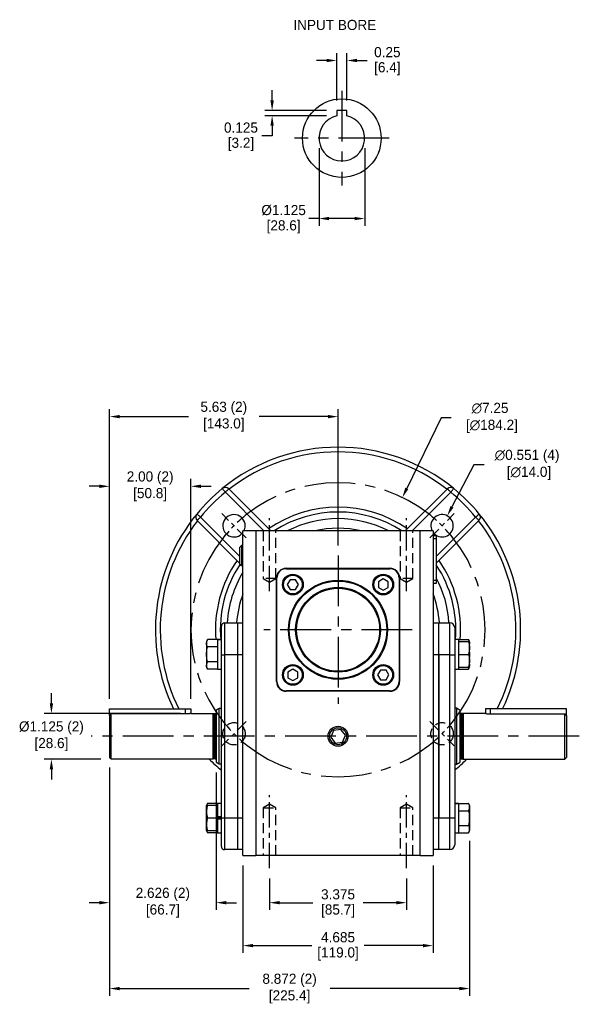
# Model space of a CAD drawing. Header units: inches. Extents: x 82.6 to 116.9, y 48.7 to 79.5.
# Tile 1 of 3: x 82.6 to 96.4, y 49.5 to 73.8. Entities that reach past the tile are written whole.
import ezdxf

# ---------------------------------------------------------------- set-up
doc = ezdxf.new("R2010")
doc.units = ezdxf.units.IN
doc.header["$MEASUREMENT"] = 0
doc.linetypes.add('CENTER', pattern=[2, 1.25, -0.25, 0.25, -0.25])
doc.linetypes.add('HIDDEN', pattern=[0.375, 0.25, -0.125])
for name, color, linetype in [('Centerline', 40, 'CENTER'), ('Dimensions', 140, 'Continuous'), ('Hidden', 102, 'HIDDEN'), ('Text', 140, 'Continuous')]:
    doc.layers.add(name, color=color, linetype=linetype)
doc.dimstyles.get("Standard").update_dxf_attribs({"dimtxt": 0.25, "dimasz": 0.25, "dimexe": 0.18, "dimexo": 0.25, "dimgap": 0.08, "dimtad": 0, "dimtih": 1, "dimtoh": 1, "dimrnd": 0.0005, "dimzin": 0, "dimdsep": 46, "dimtxsty": 'Standard', "dimcen": 0, "dimadec": 0, "dimazin": 0, "dimtfac": 1, "dimtofl": 0, "dimtmove": 0, "dimatfit": 3, "dimfxl": 0, "dimtolj": 1, "dimtzin": 0, "dimarcsym": 0})

# ---------------------------------------------------------------- blocks, each defined once
blk = doc.blocks.new('*D12')
at = {"layer": 'Defpoints', "color": 0}
for p in [(88.759, 52.894), (92.134, 52.894), (92.134, 52.044)]:
    blk.add_point(p, dxfattribs=at)
at = {"layer": 'Dimensions', "color": 0, "lineweight": -2}
for p, q in [((88.759, 52.644), (88.759, 51.864)), ((92.134, 52.644), (92.134, 51.864)), ((89.009, 52.044), (89.825, 52.044)), ((91.884, 52.044), (91.069, 52.044))]:
    blk.add_line(p, q, dxfattribs=at)
at = {"layer": 'Dimensions', "color": 0}
for points in [[(89.009, 52.086), (89.009, 52.003), (88.759, 52.044)], [(91.884, 52.086), (91.884, 52.003), (92.134, 52.044)]]:
    blk.add_solid(points, dxfattribs=at)
at = {"layer": 'Dimensions', "color": 0, "char_height": 0.25, "attachment_point": 5}
for s, insert in [('\\A1;3.375', (90.447, 52.249)), ('\\A1;[85.7]', (90.447, 51.839))]:
    blk.add_mtext(s, dxfattribs=dict(at, insert=insert))
blk = doc.blocks.new('*D13')
at = {"layer": 'Defpoints', "color": 0}
for p in [(88.104, 53.209), (92.789, 53.209), (92.789, 50.986)]:
    blk.add_point(p, dxfattribs=at)
at = {"layer": 'Dimensions', "color": 0, "lineweight": -2}
for p, q in [((88.104, 52.959), (88.104, 50.806)), ((92.789, 52.959), (92.789, 50.806)), ((88.354, 50.986), (89.804, 50.986)), ((92.539, 50.986), (91.089, 50.986))]:
    blk.add_line(p, q, dxfattribs=at)
at = {"layer": 'Dimensions', "color": 0}
for points in [[(88.354, 51.027), (88.354, 50.944), (88.104, 50.986)], [(92.539, 51.027), (92.539, 50.944), (92.789, 50.986)]]:
    blk.add_solid(points, dxfattribs=at)
at = {"layer": 'Dimensions', "color": 0, "char_height": 0.25, "attachment_point": 5}
for s, insert in [('\\A1;4.685', (90.447, 51.191)), ('\\A1;[119.0]', (90.447, 50.781))]:
    blk.add_mtext(s, dxfattribs=dict(at, insert=insert))
blk = doc.blocks.new('*D14')
at = {"layer": 'Defpoints', "color": 0}
for p in [(90.665, 72.804), (90.415, 71.569), (90.665, 71.569)]:
    blk.add_point(p, dxfattribs=at)
at = {"layer": 'Dimensions', "color": 0, "lineweight": -2}
for p, q in [((90.415, 71.819), (90.415, 72.984)), ((90.665, 71.819), (90.665, 72.984)), ((90.165, 72.804), (89.915, 72.804)), ((90.915, 72.804), (91.165, 72.804))]:
    blk.add_line(p, q, dxfattribs=at)
at = {"layer": 'Dimensions', "color": 0}
for points in [[(90.165, 72.846), (90.165, 72.763), (90.415, 72.804)], [(90.915, 72.846), (90.915, 72.763), (90.665, 72.804)]]:
    blk.add_solid(points, dxfattribs=at)
at = {"layer": 'Dimensions', "color": 0, "char_height": 0.25, "attachment_point": 5}
for s, insert in [('\\A1;0.25', (91.662, 73.009)), ('\\A1;[6.4]', (91.662, 72.599))]:
    blk.add_mtext(s, dxfattribs=dict(at, insert=insert))
blk = doc.blocks.new('*D15')
at = {"layer": 'Defpoints', "color": 0}
for p in [(88.822, 71.444), (90.415, 71.569), (90.415, 71.444)]:
    blk.add_point(p, dxfattribs=at)
at = {"layer": 'Dimensions', "color": 0, "lineweight": -2}
for p, q in [((88.822, 71.819), (88.822, 72.069)), ((90.165, 71.569), (88.642, 71.569)), ((90.165, 71.444), (88.642, 71.444)), ((88.822, 71.194), (88.822, 70.944)), ((88.822, 70.944), (88.572, 70.944))]:
    blk.add_line(p, q, dxfattribs=at)
at = {"layer": 'Dimensions', "color": 0}
for points in [[(88.781, 71.819), (88.864, 71.819), (88.822, 71.569)], [(88.781, 71.194), (88.864, 71.194), (88.822, 71.444)]]:
    blk.add_solid(points, dxfattribs=at)
at = {"layer": 'Dimensions', "color": 0, "char_height": 0.25, "attachment_point": 5}
for s, insert in [('\\A1;0.125', (88.055, 71.149)), ('\\A1;[3.2]', (88.055, 70.739))]:
    blk.add_mtext(s, dxfattribs=dict(at, insert=insert))
blk = doc.blocks.new('*D16')
at = {"layer": 'Defpoints', "color": 0}
for p in [(89.978, 70.89), (91.103, 70.89), (89.978, 68.908)]:
    blk.add_point(p, dxfattribs=at)
at = {"layer": 'Dimensions', "color": 0, "lineweight": -2}
for p, q in [((89.978, 70.64), (89.978, 68.728)), ((91.103, 70.64), (91.103, 68.728)), ((89.978, 68.908), (89.728, 68.908)), ((90.853, 68.908), (90.228, 68.908))]:
    blk.add_line(p, q, dxfattribs=at)
at = {"layer": 'Dimensions', "color": 0}
for points in [[(90.228, 68.95), (90.228, 68.866), (89.978, 68.908)], [(90.853, 68.95), (90.853, 68.866), (91.103, 68.908)]]:
    blk.add_solid(points, dxfattribs=at)
at = {"layer": 'Dimensions', "color": 0, "char_height": 0.25, "attachment_point": 5}
for s, insert in [('\\A1;%%c1.125', (89.106, 69.113)), ('\\A1;[28.6]', (89.106, 68.703))]:
    blk.add_mtext(s, dxfattribs=dict(at, insert=insert))
blk = doc.blocks.new('*D17')
at = {"layer": 'Defpoints', "color": 0}
for p in [(84.817, 55.624), (87.443, 55.504), (84.817, 52.044)]:
    blk.add_point(p, dxfattribs=at)
at = {"layer": 'Dimensions', "color": 0, "lineweight": -2}
for p, q in [((84.817, 55.374), (84.817, 51.864)), ((87.443, 55.254), (87.443, 51.864)), ((84.567, 52.044), (84.317, 52.044)), ((87.693, 52.044), (87.943, 52.044))]:
    blk.add_line(p, q, dxfattribs=at)
at = {"layer": 'Dimensions', "color": 0}
for points in [[(84.567, 52.086), (84.567, 52.003), (84.817, 52.044)], [(87.693, 52.086), (87.693, 52.003), (87.443, 52.044)]]:
    blk.add_solid(points, dxfattribs=at)
at = {"layer": 'Dimensions', "color": 0, "char_height": 0.25, "attachment_point": 5}
for s, insert in [('\\A1;2.626 (2)', (86.13, 52.249)), ('\\A1;[66.7]', (86.13, 51.839))]:
    blk.add_mtext(s, dxfattribs=dict(at, insert=insert))
blk = doc.blocks.new('*D18')
at = {"layer": 'Defpoints', "color": 0}
for p in [(84.817, 62.308), (84.817, 56.82), (86.817, 56.82)]:
    blk.add_point(p, dxfattribs=at)
at = {"layer": 'Dimensions', "color": 0, "lineweight": -2}
for p, q in [((84.817, 57.07), (84.817, 62.488)), ((86.817, 57.07), (86.817, 62.488)), ((84.567, 62.308), (84.317, 62.308)), ((87.067, 62.308), (87.317, 62.308))]:
    blk.add_line(p, q, dxfattribs=at)
at = {"layer": 'Dimensions', "color": 0}
for points in [[(84.567, 62.35), (84.567, 62.266), (84.817, 62.308)], [(87.067, 62.35), (87.067, 62.266), (86.817, 62.308)]]:
    blk.add_solid(points, dxfattribs=at)
at = {"layer": 'Dimensions', "color": 0, "char_height": 0.25, "attachment_point": 5}
for s, insert in [('\\A1;2.00 (2)', (85.817, 62.513)), ('\\A1;[50.8]', (85.817, 62.103))]:
    blk.add_mtext(s, dxfattribs=dict(at, insert=insert))
blk = doc.blocks.new('*D19')
at = {"layer": 'Defpoints', "color": 0}
for p in [(83.384, 56.71), (86.817, 56.71), (84.856, 55.584)]:
    blk.add_point(p, dxfattribs=at)
at = {"layer": 'Dimensions', "color": 0, "lineweight": -2}
for p, q in [((83.384, 56.96), (83.384, 57.21)), ((86.567, 56.71), (83.204, 56.71)), ((84.606, 55.584), (83.204, 55.584)), ((83.384, 55.334), (83.384, 55.084))]:
    blk.add_line(p, q, dxfattribs=at)
at = {"layer": 'Dimensions', "color": 0}
for points in [[(83.343, 56.96), (83.426, 56.96), (83.384, 56.71)], [(83.343, 55.334), (83.426, 55.334), (83.384, 55.584)]]:
    blk.add_solid(points, dxfattribs=at)
at = {"layer": 'Dimensions', "color": 0, "char_height": 0.25, "attachment_point": 5}
for s, insert in [('\\A1;%%c1.125 (2)', (83.384, 56.352)), ('\\A1;[28.6]', (83.384, 55.942))]:
    blk.add_mtext(s, dxfattribs=dict(at, insert=insert))
blk = doc.blocks.new('*D20')
at = {"layer": 'Defpoints', "color": 0}
for p in [(93.138, 61.579), (92.882, 61.091)]:
    blk.add_point(p, dxfattribs=at)
at = {"layer": 'Dimensions', "color": 0, "lineweight": -2}
for p, q in [((93.796, 62.837), (93.254, 61.801)), ((94.046, 62.837), (93.796, 62.837))]:
    blk.add_line(p, q, dxfattribs=at)
at = {"layer": 'Dimensions', "color": 0}
blk.add_solid([(93.217, 61.82), (93.291, 61.782), (93.138, 61.579)], dxfattribs=at)
at = {"layer": 'Dimensions', "color": 0, "insert": (95.105, 62.837), "char_height": 0.25, "attachment_point": 5}
blk.add_mtext('\\A1;∅0.551 (4)\\P [∅14.0]', dxfattribs=at)
blk = doc.blocks.new('*D22')
at = {"layer": 'Defpoints', "color": 0}
for p in [(84.817, 55.624), (93.689, 53.819), (93.689, 49.927)]:
    blk.add_point(p, dxfattribs=at)
at = {"layer": 'Dimensions', "color": 0, "lineweight": -2}
for p, q in [((84.817, 55.374), (84.817, 49.747)), ((93.689, 53.569), (93.689, 49.747)), ((85.067, 49.927), (88.256, 49.927)), ((93.439, 49.927), (90.25, 49.927))]:
    blk.add_line(p, q, dxfattribs=at)
at = {"layer": 'Dimensions', "color": 0}
for points in [[(85.067, 49.969), (85.067, 49.885), (84.817, 49.927)], [(93.439, 49.969), (93.439, 49.885), (93.689, 49.927)]]:
    blk.add_solid(points, dxfattribs=at)
at = {"layer": 'Dimensions', "color": 0, "char_height": 0.25, "attachment_point": 5}
for s, insert in [('\\A1;8.872 (2)', (89.253, 50.132)), ('\\A1;[225.4]', (89.253, 49.722))]:
    blk.add_mtext(s, dxfattribs=dict(at, insert=insert))
blk = doc.blocks.new('*D23')
at = {"layer": 'Defpoints', "color": 0}
for p in [(90.447, 64.026), (90.447, 60.6), (84.817, 56.82)]:
    blk.add_point(p, dxfattribs=at)
at = {"layer": 'Dimensions', "color": 0, "lineweight": -2}
for p, q in [((84.817, 57.07), (84.817, 64.206)), ((90.447, 60.85), (90.447, 64.206)), ((85.067, 64.026), (86.76, 64.026)), ((90.197, 64.026), (88.504, 64.026))]:
    blk.add_line(p, q, dxfattribs=at)
at = {"layer": 'Dimensions', "color": 0}
for points in [[(85.067, 64.067), (85.067, 63.984), (84.817, 64.026)], [(90.197, 64.067), (90.197, 63.984), (90.447, 64.026)]]:
    blk.add_solid(points, dxfattribs=at)
at = {"layer": 'Dimensions', "color": 0, "char_height": 0.25, "attachment_point": 5}
for s, insert in [('\\A1;5.63 (2)', (87.632, 64.231)), ('\\A1;[143.0]', (87.632, 63.821))]:
    blk.add_mtext(s, dxfattribs=dict(at, insert=insert))
blk = doc.blocks.new('*D24')
at = {"layer": 'Defpoints', "color": 0}
for p in [(92.032, 62.032), (88.861, 55.512)]:
    blk.add_point(p, dxfattribs=at)
at = {"layer": 'Dimensions', "color": 0, "lineweight": -2}
for p, q in [((92.987, 63.995), (92.142, 62.257)), ((93.237, 63.995), (92.987, 63.995))]:
    blk.add_line(p, q, dxfattribs=at)
at = {"layer": 'Dimensions', "color": 0}
blk.add_solid([(92.104, 62.275), (92.179, 62.238), (92.032, 62.032)], dxfattribs=at)
at = {"layer": 'Dimensions', "color": 0, "insert": (94.192, 63.995), "char_height": 0.25, "attachment_point": 5}
blk.add_mtext('\\A1;∅7.25\\P [∅184.2]', dxfattribs=at)

msp = doc.modelspace()

# ---------------------------------------------------------------- linework, layer by layer
at = {"color": 7, "linetype": 'Continuous'}
for p, q in [((90.6651, 71.5689), (90.4151, 71.5689)), ((90.4151, 71.5689), (90.4151, 71.4792)), ((90.6651, 71.4792), (90.6651, 71.5689)), ((88.6223, 61.2089), (87.6698, 62.1614)), ((87.7533, 62.2449), (88.7894, 61.2089)), ((92.1044, 61.2089), (93.1404, 62.2449)), ((93.2239, 62.1614), (92.2714, 61.2089)), ((88.0303, 60.4089), (86.9738, 61.4654)), ((87.0574, 61.5489), (88.0303, 60.576)), ((92.8681, 60.5807), (93.8364, 61.5489)), ((93.9199, 61.4654), (92.8681, 60.4136)), ((88.4193, 61.2089), (88.1044, 61.2089)), ((88.1044, 53.2089), (88.1044, 61.2089)), ((88.4193, 61.2089), (88.4193, 53.2089)), ((92.4744, 61.2089), (88.4193, 61.2089)), ((92.4744, 53.2089), (92.4744, 61.2089)), ((92.7894, 61.2089), (92.4744, 61.2089)), ((92.7894, 61.2089), (92.7894, 53.2089)), ((92.8681, 61.0908), (92.7894, 61.0908)), ((92.8681, 61.012), (92.7894, 61.012)), ((92.8681, 61.0908), (92.8681, 61.012)), ((92.8681, 61.012), (92.8681, 59.9884)), ((88.0303, 60.39), (88.0303, 60.8073)), ((88.0685, 60.8455), (88.0685, 60.3518)), ((89.1674, 60.2876), (91.7264, 60.2876)), ((89.1674, 60.2771), (89.1674, 60.2876)), ((89.1674, 60.2771), (91.7264, 60.2771)), ((91.7264, 60.2771), (91.7264, 60.2876)), ((88.9311, 57.4923), (88.9311, 60.0514)), ((88.9417, 60.0514), (88.9311, 60.0514)), ((88.9417, 57.4923), (88.9417, 60.0514)), ((89.2641, 60.0054), (89.1948, 59.8854)), ((89.4026, 60.0054), (89.2641, 60.0054)), ((89.4719, 59.8854), (89.4026, 60.0054)), ((91.5604, 60.024), (91.4405, 59.9547)), ((91.4405, 59.9547), (91.4405, 59.8162)), ((91.6804, 59.9547), (91.5604, 60.024)), ((91.6804, 59.8162), (91.6804, 59.9547)), ((91.9521, 60.0514), (91.9521, 57.4923)), ((91.9626, 60.0514), (91.9521, 60.0514)), ((91.9626, 60.0514), (91.9626, 57.4923)), ((92.8681, 59.9884), (92.7894, 59.9884)), ((92.8681, 59.9884), (92.8681, 59.9097)), ((89.1948, 59.8854), (89.2641, 59.7654)), ((89.2641, 59.7654), (89.4026, 59.7654)), ((89.4026, 59.7654), (89.4719, 59.8854)), ((91.4405, 59.8162), (91.5604, 59.7469)), ((91.5604, 59.7469), (91.6804, 59.8162)), ((92.8681, 59.9097), (92.7894, 59.9097)), ((87.5729, 58.1549), (87.5729, 58.8636)), ((87.6516, 58.9423), (87.9666, 58.9423)), ((87.6516, 58.9423), (87.6516, 58.1549)), ((87.9666, 58.9423), (87.9666, 58.1549)), ((87.9666, 58.9423), (87.9666, 58.1549)), ((87.9666, 58.9423), (88.1044, 58.9423)), ((92.7894, 58.9423), (92.9272, 58.9423)), ((92.9272, 58.9423), (93.2028, 58.9423)), ((92.9272, 58.1549), (92.9272, 58.9423)), ((92.9272, 58.1549), (92.9272, 58.9423)), ((93.2028, 58.1549), (93.2028, 58.9423)), ((93.3209, 58.8242), (93.3209, 58.1549)), ((87.4744, 58.5291), (87.23, 58.5291)), ((87.4744, 58.5265), (87.4744, 58.5291)), ((87.4744, 58.5265), (87.4744, 57.8032)), ((87.5729, 58.5265), (87.4744, 58.5265)), ((93.4193, 58.5291), (93.6638, 58.5291)), ((93.4193, 58.5291), (93.4193, 58.5276)), ((93.4193, 57.8032), (93.4193, 58.5276)), ((87.2048, 58.4749), (87.2048, 57.8558)), ((87.4744, 58.3472), (87.23, 58.3472)), ((87.4744, 58.3472), (87.4744, 58.3487)), ((87.4744, 58.3442), (87.4744, 58.3472)), ((93.4193, 58.4803), (93.6638, 58.4803)), ((93.4193, 58.4803), (93.4193, 58.4778)), ((93.689, 57.8558), (93.689, 58.4749)), ((87.5729, 54.1392), (87.5729, 58.1549)), ((87.5729, 58.1549), (87.6516, 58.1549)), ((87.6516, 58.1549), (87.6516, 54.1392)), ((87.9666, 58.1549), (87.6516, 58.1549)), ((87.9666, 58.1549), (87.9666, 54.1392)), ((87.9666, 58.1549), (87.9666, 54.1392)), ((88.1044, 58.1549), (87.9666, 58.1549)), ((92.9272, 58.1549), (92.7894, 58.1549)), ((92.9272, 54.1392), (92.9272, 58.1549)), ((92.9272, 58.1549), (92.9272, 54.1392)), ((93.2028, 58.1549), (92.9272, 58.1549)), ((93.2028, 54.1392), (93.2028, 58.1549)), ((93.2028, 58.1549), (93.3209, 58.1549)), ((93.3209, 58.1549), (93.3209, 54.1392)), ((93.4193, 58.168), (93.4193, 58.1654)), ((93.4193, 58.1654), (93.4193, 58.1628)), ((93.4193, 58.1654), (93.6638, 58.1654)), ((87.4744, 57.9835), (87.23, 57.9835)), ((87.4744, 57.8017), (87.23, 57.8017)), ((87.4744, 57.9835), (87.4744, 57.9865)), ((87.4744, 57.982), (87.4744, 57.9835)), ((87.4744, 57.8017), (87.4744, 57.8032)), ((89.3333, 57.7969), (89.2133, 57.7276)), ((89.4533, 57.7276), (89.3333, 57.7969)), ((91.4912, 57.7783), (91.4219, 57.6583)), ((91.6297, 57.7783), (91.4912, 57.7783)), ((91.699, 57.6583), (91.6297, 57.7783)), ((93.4193, 57.853), (93.4193, 57.8504)), ((93.4193, 57.8504), (93.6638, 57.8504)), ((93.4193, 57.8032), (93.4193, 57.8017)), ((93.4193, 57.8017), (93.6638, 57.8017)), ((89.2133, 57.7276), (89.2133, 57.589)), ((89.2133, 57.589), (89.3333, 57.5198)), ((89.3333, 57.5198), (89.4533, 57.589)), ((89.4533, 57.589), (89.4533, 57.7276)), ((91.4219, 57.6583), (91.4912, 57.5383)), ((91.4912, 57.5383), (91.6297, 57.5383)), ((91.6297, 57.5383), (91.699, 57.6583)), ((88.9417, 57.4923), (88.9311, 57.4923)), ((91.9626, 57.4923), (91.9521, 57.4923)), ((91.7264, 57.2667), (89.1674, 57.2667)), ((89.1674, 57.2561), (89.1674, 57.2667)), ((91.7264, 57.2561), (89.1674, 57.2561)), ((91.7264, 57.2561), (91.7264, 57.2667)), ((84.817, 56.6551), (84.817, 56.8203)), ((84.817, 56.8203), (86.692, 56.8203)), ((86.692, 56.8203), (86.817, 56.8203)), ((86.692, 56.6956), (86.692, 56.8203)), ((87.5217, 55.4581), (87.5217, 56.836)), ((93.3721, 55.4581), (93.3721, 56.836)), ((94.2018, 56.8203), (94.0768, 56.8203)), ((96.0768, 56.8203), (94.2018, 56.8203)), ((94.2018, 56.6956), (94.2018, 56.8203)), ((96.0768, 56.6551), (96.0768, 56.8203)), ((84.817, 56.6551), (84.817, 55.6238)), ((86.692, 56.6956), (84.8563, 56.6956)), ((84.8563, 55.5845), (84.8563, 56.6956)), ((87.3642, 56.7097), (87.3642, 55.5845)), ((87.3862, 56.7038), (87.3862, 55.5904)), ((87.4193, 56.7038), (87.4193, 55.5904)), ((87.4429, 56.7906), (87.4429, 55.5035)), ((93.4508, 56.7906), (93.4508, 55.5035)), ((93.4744, 56.7038), (93.4744, 55.5904)), ((93.5075, 56.7038), (93.5075, 55.5904)), ((93.5296, 56.7097), (93.5296, 55.5845)), ((94.2018, 56.6956), (96.0374, 56.6956)), ((96.0374, 55.5845), (96.0374, 56.6956)), ((96.0768, 56.6551), (96.0768, 55.6238)), ((90.5163, 56.3151), (90.3361, 56.2912)), ((90.6271, 56.171), (90.5163, 56.3151)), ((90.3361, 56.2912), (90.2666, 56.1232)), ((90.2666, 56.1232), (90.3774, 55.979)), ((90.5577, 56.0029), (90.6271, 56.171)), ((90.3774, 55.979), (90.5577, 56.0029)), ((87.2048, 54.4383), (87.2048, 53.8192)), ((87.2048, 53.8197), (87.2048, 54.4378)), ((87.4744, 54.4924), (87.23, 54.4924)), ((87.4744, 54.4437), (87.23, 54.4437)), ((87.4744, 54.491), (87.4744, 54.4924)), ((87.4744, 54.491), (87.4744, 54.1572)), ((87.4744, 54.4411), (87.4744, 54.4437)), ((93.3209, 54.4898), (93.4193, 54.4898)), ((93.4193, 54.4924), (93.6638, 54.4924)), ((93.4193, 54.4924), (93.4193, 54.4898)), ((93.4193, 53.7665), (93.4193, 54.4898)), ((93.689, 53.8192), (93.689, 54.4383)), ((93.689, 54.4378), (93.689, 53.8197)), ((87.4744, 54.1287), (87.23, 54.1287)), ((87.5729, 54.1572), (87.4744, 54.1572)), ((87.4744, 54.1561), (87.4744, 54.1572)), ((87.4744, 54.1287), (87.4744, 54.1561)), ((87.4744, 54.1445), (87.5729, 54.1445)), ((87.4744, 54.1014), (87.4744, 54.1287)), ((87.5729, 53.4305), (87.5729, 54.1392)), ((87.5729, 54.1392), (87.6516, 54.1392)), ((87.6516, 54.1392), (87.6516, 53.3518)), ((87.6516, 54.1392), (87.9666, 54.1392)), ((87.9666, 54.1392), (87.9666, 53.3518)), ((87.9666, 54.1392), (87.9666, 53.3518)), ((87.9666, 54.1392), (88.1044, 54.1392)), ((92.7894, 54.1392), (92.9272, 54.1392)), ((92.9272, 53.3518), (92.9272, 54.1392)), ((92.9272, 53.3518), (92.9272, 54.1392)), ((92.9272, 54.1392), (93.2028, 54.1392)), ((93.2028, 53.3518), (93.2028, 54.1392)), ((93.2028, 54.1392), (93.3209, 54.1392)), ((93.3209, 54.1392), (93.3209, 53.4699)), ((93.4193, 54.3121), (93.4193, 54.3106)), ((93.4193, 54.3106), (93.4193, 54.3076)), ((93.4193, 54.3106), (93.6638, 54.3106)), ((87.4744, 54.113), (87.5729, 54.113)), ((87.4744, 54.1014), (87.4744, 54.1003)), ((87.4744, 54.1003), (87.4744, 53.7665)), ((87.5729, 54.1003), (87.4744, 54.1003)), ((93.4193, 53.9499), (93.4193, 53.9469)), ((93.4193, 53.9469), (93.6638, 53.9469)), ((93.4193, 53.9469), (93.4193, 53.9454)), ((87.4744, 53.8138), (87.23, 53.8138)), ((87.4744, 53.7651), (87.23, 53.7651)), ((87.4744, 53.8138), (87.4744, 53.8164)), ((87.4744, 53.7651), (87.4744, 53.7665)), ((93.4193, 53.7666), (93.4193, 53.7651)), ((93.4193, 53.7651), (93.6638, 53.7651)), ((87.9666, 53.3518), (87.6516, 53.3518)), ((88.1044, 53.3518), (87.9666, 53.3518)), ((88.1044, 53.2089), (88.4193, 53.2089)), ((92.4744, 53.2089), (88.4193, 53.2089)), ((92.4744, 53.2089), (92.7894, 53.2089)), ((92.9272, 53.3518), (92.7894, 53.3518)), ((93.2028, 53.3518), (92.9272, 53.3518))]:
    msp.add_line(p, q, dxfattribs=at)
at = {"color": 7, "linetype": 'Continuous', "flags": 128}
for points in [[(87.6698, 62.1614), (87.6552, 62.1792), (87.6412, 62.1964), (87.6282, 62.2121), (87.6169, 62.226), (87.6076, 62.2374), (87.6007, 62.2458), (87.5964, 62.251), (87.595, 62.2528)], [(87.6698, 62.1614), (87.6861, 62.1777), (87.7018, 62.1933), (87.7162, 62.2078), (87.7289, 62.2204), (87.7393, 62.2308), (87.747, 62.2385), (87.7517, 62.2433), (87.7533, 62.2449)], [(93.2239, 62.1614), (93.2077, 62.1777), (93.192, 62.1933), (93.1775, 62.2078), (93.1649, 62.2204), (93.1545, 62.2308), (93.1468, 62.2385), (93.142, 62.2433), (93.1404, 62.2449)], [(93.2239, 62.1614), (93.2386, 62.1792), (93.2526, 62.1964), (93.2655, 62.2121), (93.2769, 62.226), (93.2862, 62.2374), (93.2931, 62.2458), (93.2974, 62.251), (93.2988, 62.2528)], [(87.0574, 61.5489), (87.0395, 61.5635), (87.0224, 61.5776), (87.0066, 61.5905), (86.9928, 61.6019), (86.9814, 61.6112), (86.973, 61.6181), (86.9678, 61.6223), (86.966, 61.6238)], [(87.0574, 61.5489), (87.0411, 61.5326), (87.0254, 61.517), (87.011, 61.5025), (86.9983, 61.4899), (86.9879, 61.4795), (86.9802, 61.4718), (86.9754, 61.467), (86.9738, 61.4654)], [(93.8364, 61.5489), (93.8542, 61.5635), (93.8714, 61.5776), (93.8872, 61.5905), (93.901, 61.6019), (93.9124, 61.6112), (93.9208, 61.6181), (93.926, 61.6223), (93.9278, 61.6238)], [(93.8364, 61.5489), (93.8527, 61.5326), (93.8684, 61.517), (93.8828, 61.5025), (93.8955, 61.4899), (93.9058, 61.4795), (93.9136, 61.4718), (93.9183, 61.467), (93.9199, 61.4654)]]:
    msp.add_lwpolyline(points, dxfattribs=at)
at = {"color": 7, "linetype": 'Continuous'}
for centre, radius in [((90.5401, 70.8904), 0.9683), ((89.3333, 59.8854), 0.2559), ((89.3333, 59.8854), 0.2303), ((90.4469, 58.7719), 1.2205), ((90.4469, 58.7719), 1.2008), ((91.5604, 59.8854), 0.2559), ((91.5604, 59.8854), 0.2303), ((90.4469, 58.7719), 1.0464), ((90.4469, 58.7719), 1.0236), ((89.3333, 57.6583), 0.2559), ((89.3333, 57.6583), 0.2303), ((91.5604, 57.6583), 0.2559), ((91.5604, 57.6583), 0.2303), ((90.4469, 56.1471), 0.2469), ((90.4469, 56.1471), 0.2087)]:
    msp.add_circle(centre, radius, dxfattribs=at)
for centre, radius, start, end in [((90.5401, 70.8904), 0.5625, 102.83959, 77.16041), ((90.4469, 58.7719), 4.5, 50.67191, 129.32809), ((90.4469, 58.7719), 4.3819, 52.22616, 127.77384), ((90.4469, 58.7719), 4.5, 129.32809, 140.67191), ((90.4469, 58.7719), 4.3819, 129.32809, 140.67191), ((87.6698, 62.1614), 0.1181, 45, 129.32809), ((93.2239, 62.1614), 0.1181, 50.67191, 135), ((90.4469, 58.7719), 4.3819, 39.32809, 50.67191), ((90.4469, 58.7719), 4.5, 39.32809, 50.67191), ((90.4469, 58.7719), 3.0196, 55.51743, 124.48257), ((90.4469, 58.7719), 2.9022, 57.11109, 122.88891), ((90.4469, 58.7719), 4.5, 140.67191, 205.70154), ((90.4469, 58.7719), 4.3819, 142.22616, 206.4472), ((87.0574, 61.5489), 0.1181, 140.67191, 225), ((87.8836, 61.3351), 0.2756, 0, 323.22374), ((90.4469, 58.7719), 2.739, 62.84077, 117.15923), ((93.0101, 61.3351), 0.2756, 0, 207.26602), ((90.4469, 58.7719), 4.3819, 333.5528, 37.77384), ((93.8364, 61.5489), 0.1181, 315, 39.32809), ((90.4469, 58.7719), 4.5, 334.29846, 39.32809), ((87.8836, 61.3351), 0.2756, 332.73398, 0), ((90.4469, 58.7719), 2.5041, 76.70588, 103.29412), ((93.0101, 61.3351), 0.2756, 216.77626, 0), ((90.4469, 58.7719), 3.0196, 145.51743, 184.61205), ((90.4469, 58.7719), 3.0196, 355.38795, 34.48257), ((90.4469, 58.7719), 2.9022, 146.21801, 184.85058), ((89.1674, 60.0514), 0.2362, 90, 180), ((89.1674, 60.0514), 0.2257, 90, 180), ((91.7264, 60.0514), 0.2362, 0, 90), ((91.7264, 60.0514), 0.2257, 0, 90), ((90.4469, 58.7719), 2.9022, 355.17155, 33.45712), ((90.4469, 58.7719), 2.739, 148.78672, 176.43167), ((90.4469, 58.7719), 2.739, 3.56833, 27.87228), ((90.4469, 58.7719), 2.5041, 159.30409, 176.09646), ((90.4469, 58.7719), 2.5041, 3.90354, 20.69591), ((87.6516, 58.8636), 0.0787, 90, 180), ((93.2028, 58.8242), 0.1181, 0, 90), ((89.1674, 57.4923), 0.2362, 180, 270), ((89.1674, 57.4923), 0.2257, 180, 270), ((91.7264, 57.4923), 0.2257, 270, 0), ((91.7264, 57.4923), 0.2362, 270, 0), ((87.4193, 56.7274), 0.0236, 270, 0), ((93.4744, 56.7274), 0.0236, 180, 270), ((90.4469, 58.7719), 4.5, 225.0977, 230.30727), ((87.4193, 55.5667), 0.0236, 0, 90), ((90.4469, 58.7719), 4.5, 309.69273, 314.9023), ((93.4744, 55.5667), 0.0236, 90, 180), ((87.6516, 53.4305), 0.0787, 180, 270), ((93.2028, 53.4699), 0.1181, 270, 0)]:
    msp.add_arc(centre, radius, start, end, dxfattribs=at)
for points, knots in [([(90.4151, 71.4792), (90.4151, 71.4685), (90.4151, 71.4551), (90.4151, 71.4417), (90.4151, 71.4389)], [0, 0, 0, 0, 0.7930392, 1, 1, 1, 1]), ([(90.6651, 71.4389), (90.6651, 71.4417), (90.6651, 71.4551), (90.6651, 71.4685), (90.6651, 71.4792)], [0, 0, 0, 0, 0.2069608, 1, 1, 1, 1]), ([(87.23, 58.3472), (87.2215, 58.3689), (87.2042, 58.4128), (87.2076, 58.4746), (87.2234, 58.5129), (87.23, 58.5291)], [0, 0, 0, 0, 0.3599189, 0.7307365, 1, 1, 1, 1]), ([(93.6638, 58.5291), (93.672, 58.5074), (93.6888, 58.4636), (93.689, 58.4169), (93.6804, 58.3934), (93.68, 58.3922)], [0, 0, 0, 0, 0.4793834, 0.9732833, 1, 1, 1, 1]), ([(87.23, 57.9835), (87.2266, 57.9988), (87.2146, 58.0537), (87.2037, 58.1514), (87.2111, 58.2585), (87.2249, 58.3232), (87.23, 58.3472)], [0, 0, 0, 0, 0.1280923, 0.4589871, 0.7995496, 1, 1, 1, 1]), ([(93.6638, 58.4803), (93.6723, 58.4429), (93.6896, 58.3668), (93.6862, 58.2598), (93.6704, 58.1933), (93.6638, 58.1654)], [0, 0, 0, 0, 0.3599189, 0.7307365, 1, 1, 1, 1]), ([(93.6638, 58.1654), (93.6723, 58.1279), (93.6896, 58.0518), (93.6862, 57.9448), (93.6704, 57.8784), (93.6638, 57.8504)], [0, 0, 0, 0, 0.3599188, 0.7307366, 1, 1, 1, 1]), ([(93.6797, 58.2421), (93.6826, 58.2216), (93.6902, 58.1677), (93.6836, 58.1135), (93.6795, 58.0799)], [0, 0, 0, 0, 0.3809899, 1, 1, 1, 1]), ([(87.23, 57.8017), (87.2215, 57.8233), (87.2042, 57.8673), (87.2076, 57.929), (87.2234, 57.9674), (87.23, 57.9835)], [0, 0, 0, 0, 0.3599186, 0.7307365, 1, 1, 1, 1]), ([(93.6805, 57.931), (93.682, 57.9268), (93.6911, 57.9002), (93.6855, 57.8562), (93.6702, 57.8178), (93.6638, 57.8017)], [0, 0, 0, 0, 0.0982381, 0.6206547, 1, 1, 1, 1]), ([(86.817, 56.7097), (86.8159, 56.7094), (86.8177, 56.7098), (86.8068, 56.7074), (86.7839, 56.703), (86.7495, 56.6982), (86.7168, 56.6958), (86.6973, 56.6956), (86.692, 56.6956)], [0, 0, 0, 0, 0.0664232, 0.2756478, 0.4864838, 0.7018332, 0.917806, 1, 1, 1, 1]), ([(94.0768, 56.7097), (94.0779, 56.7094), (94.0761, 56.7098), (94.087, 56.7074), (94.1099, 56.703), (94.1443, 56.6982), (94.1769, 56.6958), (94.1964, 56.6956), (94.2018, 56.6956)], [0, 0, 0, 0, 0.0664232, 0.2756478, 0.4864838, 0.7018332, 0.917806, 1, 1, 1, 1]), ([(87.23, 54.1287), (87.2215, 54.1662), (87.2042, 54.2423), (87.2076, 54.3493), (87.2234, 54.4158), (87.23, 54.4437)], [0, 0, 0, 0, 0.3599188, 0.7307366, 1, 1, 1, 1]), ([(87.23, 54.4437), (87.2215, 54.4062), (87.2042, 54.3301), (87.2076, 54.2231), (87.2234, 54.1567), (87.23, 54.1287)], [0, 0, 0, 0, 0.3599188, 0.7307362, 1, 1, 1, 1]), ([(93.6638, 54.4924), (93.6723, 54.4708), (93.6896, 54.4269), (93.6862, 54.3651), (93.6704, 54.3267), (93.6638, 54.3106)], [0, 0, 0, 0, 0.3599186, 0.7307365, 1, 1, 1, 1]), ([(87.23, 53.8138), (87.2215, 53.8513), (87.2042, 53.9274), (87.2076, 54.0344), (87.2234, 54.1008), (87.23, 54.1287)], [0, 0, 0, 0, 0.3599189, 0.7307365, 1, 1, 1, 1]), ([(87.23, 54.1287), (87.2215, 54.0913), (87.2042, 54.0152), (87.2076, 53.9082), (87.2234, 53.8417), (87.23, 53.8138)], [0, 0, 0, 0, 0.3599186, 0.7307365, 1, 1, 1, 1]), ([(93.6638, 54.3106), (93.6689, 54.2866), (93.6824, 54.223), (93.6901, 54.116), (93.6795, 54.0182), (93.6671, 53.9622), (93.6638, 53.9469)], [0, 0, 0, 0, 0.2004498, 0.5311741, 0.871908, 1, 1, 1, 1]), ([(93.6638, 53.9469), (93.6723, 53.9253), (93.6896, 53.8813), (93.6862, 53.8196), (93.6704, 53.7812), (93.6638, 53.7651)], [0, 0, 0, 0, 0.3599189, 0.7307365, 1, 1, 1, 1])]:
    msp.add_open_spline(points, degree=3, knots=knots, dxfattribs=at)
for points in [[(88.0685, 60.8455), (88.0303, 60.8073)], [(88.1044, 60.8445), (88.0685, 60.8455)], [(88.0303, 60.39), (88.0685, 60.3518)], [(88.0685, 60.3518), (88.1044, 60.3528)], [(87.23, 58.5291), (87.2048, 58.4749)], [(87.5729, 58.5276), (87.4744, 58.5276)], [(93.4193, 58.5276), (93.3209, 58.5276)], [(93.689, 58.4749), (93.6638, 58.5291)], [(87.2048, 57.8558), (87.23, 57.8017)], [(87.4744, 57.8032), (87.5729, 57.8032)], [(93.3209, 57.8032), (93.4193, 57.8032)], [(93.6638, 57.8017), (93.689, 57.8558)], [(86.817, 56.8203), (86.817, 56.7097)], [(87.4429, 56.7906), (87.5217, 56.836)], [(87.5217, 56.836), (87.5729, 56.836)], [(93.3721, 56.836), (93.3209, 56.836)], [(93.4508, 56.7906), (93.3721, 56.836)], [(94.0768, 56.8203), (94.0768, 56.7097)], [(84.8563, 56.6956), (84.817, 56.6551)], [(86.817, 56.7097), (87.3642, 56.7097)], [(87.3642, 56.7097), (87.3862, 56.7038)], [(87.3862, 56.7038), (87.4193, 56.7038)], [(93.5075, 56.7038), (93.4744, 56.7038)], [(93.5296, 56.7097), (93.5075, 56.7038)], [(94.0768, 56.7097), (93.5296, 56.7097)], [(96.0374, 56.6956), (96.0768, 56.6551)], [(84.8563, 55.5845), (84.817, 55.6238)], [(87.3642, 55.5845), (84.8563, 55.5845)], [(87.3862, 55.5904), (87.3642, 55.5845)], [(87.4193, 55.5904), (87.3862, 55.5904)], [(93.4744, 55.5904), (93.5075, 55.5904)], [(93.5075, 55.5904), (93.5296, 55.5845)], [(93.5296, 55.5845), (96.0374, 55.5845)], [(96.0374, 55.5845), (96.0768, 55.6238)], [(87.5217, 55.4581), (87.4429, 55.5035)], [(87.5729, 55.4581), (87.5217, 55.4581)], [(93.3209, 55.4581), (93.3721, 55.4581)], [(93.3721, 55.4581), (93.4508, 55.5035)], [(87.23, 54.4924), (87.2048, 54.4383)], [(87.5729, 54.491), (87.4744, 54.491)], [(93.4193, 54.491), (93.3209, 54.491)], [(93.689, 54.4383), (93.6638, 54.4924)], [(87.2048, 53.8192), (87.23, 53.7651)], [(87.4744, 53.7665), (87.5729, 53.7665)], [(93.3209, 53.7665), (93.4193, 53.7665)], [(93.6638, 53.7651), (93.689, 53.8192)]]:
    msp.add_open_spline(points, degree=1, dxfattribs=at)
at = {"layer": 'Centerline'}
for p, q in [((90.5401, 72.0587), (90.5401, 69.7222)), ((91.7084, 70.8904), (89.3719, 70.8904)), ((90.4469, 60.5998), (90.4469, 56.9439)), ((92.2749, 58.7719), (88.6189, 58.7719)), ((96.3918, 56.1471), (84.3598, 56.1471))]:
    msp.add_line(p, q, dxfattribs=at)
at = {"layer": 'Centerline', "ltscale": 0.25}
for p, q in [((88.1846, 61.0342), (87.5827, 61.6361)), ((92.7092, 61.0342), (93.3111, 61.6361)), ((88.1846, 56.5095), (87.5827, 55.9077)), ((92.7092, 56.5095), (93.3111, 55.9077))]:
    msp.add_line(p, q, dxfattribs=at)
at = {"layer": 'Centerline', "ltscale": 0.5}
for p, q in [((88.7595, 59.7223), (88.7595, 61.5238)), ((92.1343, 59.7223), (92.1343, 61.5238)), ((88.7595, 52.8939), (88.7595, 54.6955)), ((92.1343, 52.8939), (92.1343, 54.6955))]:
    msp.add_line(p, q, dxfattribs=at)
at = {"layer": 'Centerline'}
for start, end in [(51.73064, 128.26936), (141.73064, 218.26936), (321.73064, 38.26936), (231.73064, 308.26936)]:
    msp.add_arc((90.4469, 58.7719), 3.625, start, end, dxfattribs=at)
at = {"layer": 'Centerline', "ltscale": 0.25}
for start, end in [(128.26936, 141.73064), (38.26936, 51.73064), (218.26936, 231.73064), (308.26936, 321.73064)]:
    msp.add_arc((90.4469, 58.7719), 3.625, start, end, dxfattribs=at)
at = {"layer": 'Hidden', "linetype": 'HIDDEN'}
for p, q in [((88.6032, 61.2089), (88.6032, 60.0372)), ((88.9157, 60.0372), (88.9157, 61.2089)), ((91.978, 61.2089), (91.978, 60.0372)), ((92.2905, 60.0372), (92.2905, 61.2089)), ((88.9157, 60.0372), (88.6032, 60.0372)), ((88.6032, 60.0372), (88.7595, 59.9433)), ((88.7595, 59.9433), (88.9157, 60.0372)), ((92.2905, 60.0372), (91.978, 60.0372)), ((91.978, 60.0372), (92.1343, 59.9433)), ((92.1343, 59.9433), (92.2905, 60.0372)), ((88.7595, 54.4744), (88.6032, 54.3805)), ((88.6032, 54.3805), (88.9157, 54.3805)), ((88.6032, 54.3805), (88.6032, 53.2089)), ((88.9157, 54.3805), (88.7595, 54.4744)), ((88.9157, 53.2089), (88.9157, 54.3805)), ((92.1343, 54.4744), (91.978, 54.3805)), ((91.978, 54.3805), (92.2905, 54.3805)), ((91.978, 54.3805), (91.978, 53.2089)), ((92.2905, 54.3805), (92.1343, 54.4744)), ((92.2905, 53.2089), (92.2905, 54.3805))]:
    msp.add_line(p, q, dxfattribs=at)
at = {"layer": 'Hidden'}
for centre in [(87.8836, 56.2086), (93.0101, 56.2086)]:
    msp.add_circle(centre, 0.2756, dxfattribs=at)

# ---------------------------------------------------------------- texts
at = {"layer": 'Text', "insert": (89.3461, 73.8055), "char_height": 0.25, "width": 2.469845, "attachment_point": 1}
msp.add_mtext('INPUT BORE', dxfattribs=at)

# ---------------------------------------------------------------- dimensions: what is measured, and where the dimension line sits
at = {"layer": 'Dimensions'}
for base, p1, p2, override, picture, middle in [((90.6651, 72.8042), (90.4151, 71.5689), (90.6651, 71.5689), {"dimpost": '\\X'}, '*D14', (91.6618, 72.8042)), ((90.4469, 64.0258), (84.817, 56.8203), (90.4469, 60.5998), {"dimpost": ' (2)\\X'}, '*D23', (87.6319, 64.0258)), ((93.689, 49.9272), (84.817, 55.6238), (93.689, 53.8192), {"dimdec": 3, "dimpost": ' (2)\\X'}, '*D22', (89.253, 49.9272)), ((92.7894, 50.9858), (88.1044, 53.2089), (92.7894, 53.2089), {"dimdec": 3, "dimpost": '\\X'}, '*D13', (90.4469, 50.9858)), ((92.1343, 52.0443), (88.7595, 52.8939), (92.1343, 52.8939), {"dimdec": 3, "dimpost": '\\X'}, '*D12', (90.4469, 52.0443))]:
    dim = msp.add_linear_dim(base=base, p1=p1, p2=p2, dimstyle='Standard', override=override, dxfattribs=at)
    dim.commit()
    dim.dimension.update_dxf_attribs({"geometry": picture, "text_midpoint": middle})
for base, p1, p2, angle, override, picture, middle in [((88.8223, 71.4439), (90.4151, 71.5689), (90.4151, 71.4439), 90, {"dimdec": 3, "dimpost": '\\X'}, '*D15', (88.0548, 70.9439)), ((84.817, 62.3078), (86.817, 56.8203), (84.817, 56.8203), 180, {"dimpost": ' (2)\\X'}, '*D18', (85.817, 62.3078)), ((84.817, 52.0443), (87.4429, 55.5035), (84.817, 55.6238), 180, {"dimdec": 3, "dimpost": ' (2)\\X'}, '*D17', (86.13, 52.0443))]:
    dim = msp.add_linear_dim(base=base, p1=p1, p2=p2, angle=angle, dimstyle='Standard', override=override, dxfattribs=at)
    dim.commit()
    dim.dimension.update_dxf_attribs({"geometry": picture, "text_midpoint": middle})
for base, p1, p2, angle, override, picture, middle in [((89.9776, 68.9078), (91.1026, 70.8904), (89.9776, 70.8904), 0, {"dimdec": 3, "dimpost": '\\X'}, '*D16', (89.1059, 68.9078)), ((83.3842, 56.7097), (84.8563, 55.5845), (86.817, 56.7097), 90, {"dimdec": 3, "dimpost": ' (2)\\X'}, '*D19', (83.3842, 56.1471))]:
    dim = msp.add_linear_dim(base=base, p1=p1, p2=p2, angle=angle, text='%%c<>', dimstyle='Standard', override=override, dxfattribs=at)
    dim.commit()
    dim.dimension.update_dxf_attribs({"geometry": picture, "text_midpoint": middle})
for p1, p2, override, picture, middle in [((88.8614, 55.512), (92.0324, 62.0317), {"dimpost": '\\X'}, '*D24', (94.192, 63.9945)), ((92.8824, 61.0909), (93.1379, 61.5793), {"dimdec": 3, "dimpost": ' (4)\\X'}, '*D20', (95.1051, 62.8369))]:
    dim = msp.add_diameter_dim_2p(p1=p1, p2=p2, dimstyle='Standard', override=override, dxfattribs=at)
    dim.commit()
    dim.dimension.update_dxf_attribs({"geometry": picture, "text_midpoint": middle, "dimtype": 163})

doc.saveas('drawing.dxf')
